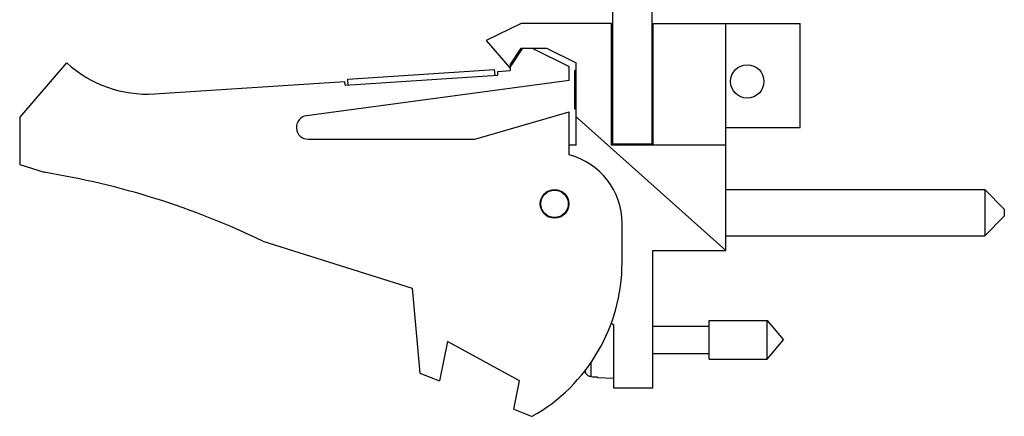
# Model space of a CAD drawing. Header units: inches. Extents: x 0.2 to 16.8, y 0.1 to 10.8.
# Tile 2 of 10: x 8.4 to 10.9, y 3.1 to 4.1. Entities that reach past the tile are written whole.
import ezdxf

# ---------------------------------------------------------------- set-up
doc = ezdxf.new("R2010")
doc.units = ezdxf.units.IN
doc.header["$LTSCALE"] = 0.935
doc.header["$MEASUREMENT"] = 0
doc.layers.get('0').update_dxf_attribs({"linetype": 'CONTINUOUS'})

msp = doc.modelspace()

# ---------------------------------------------------------------- linework, layer by layer
at = {"color": 7, "linetype": 'CONTINUOUS'}
for p, q in [((9.8974, 3.7612), (9.8974, 8.2042)), ((9.9974, 3.7612), (9.9974, 8.2042)), ((9.6639, 4.0685), (9.5749, 4.0255)), ((9.8939, 4.0685), (9.6639, 4.0685)), ((9.8939, 3.7585), (9.8939, 4.0685)), ((9.9989, 4.0685), (10.3749, 4.0685)), ((9.9989, 4.0685), (9.9989, 3.7585)), ((10.1849, 3.4895), (10.1849, 4.0685)), ((10.3749, 3.8035), (10.3749, 4.0685)), ((9.5749, 4.0255), (9.6349, 3.9555)), ((9.6349, 3.9555), (9.6681, 4.0055)), ((9.6359, 3.9631), (9.6641, 4.0055)), ((9.6641, 4.0055), (9.7281, 4.0055)), ((9.6919, 4.0055), (9.7859, 3.9585)), ((9.7281, 4.0055), (9.8039, 3.9685)), ((8.3859, 3.8285), (8.5059, 3.9685)), ((9.8039, 3.7585), (9.8039, 3.9685)), ((9.222, 3.9264), (9.5962, 3.9509)), ((9.5972, 3.936), (9.5962, 3.9509)), ((9.604, 3.9464), (9.6359, 3.9485)), ((9.6046, 3.9364), (9.604, 3.9464)), ((9.6359, 3.9631), (9.6359, 3.9485)), ((9.7859, 3.9235), (9.7859, 3.9585)), ((9.8039, 3.9484), (9.8006, 3.9484)), ((9.8006, 3.85), (9.8006, 3.9484)), ((9.8974, 3.9484), (9.8939, 3.9484)), ((8.7295, 3.8892), (9.2148, 3.9209)), ((9.7859, 3.9235), (9.1169, 3.8332)), ((9.2155, 3.911), (9.2148, 3.9209)), ((9.2155, 3.911), (9.6046, 3.9364)), ((9.223, 3.9114), (9.222, 3.9264)), ((9.5459, 3.7735), (9.7859, 3.8435)), ((9.7859, 3.7335), (9.7859, 3.8435)), ((9.8039, 3.85), (9.8006, 3.85)), ((9.8974, 3.85), (9.8939, 3.85)), ((8.3859, 3.8285), (8.3859, 3.7085)), ((10.1849, 3.4895), (9.8039, 3.8301)), ((10.1849, 3.8035), (10.3749, 3.8035)), ((9.1209, 3.7735), (9.5459, 3.7735)), ((9.8039, 3.7585), (9.7859, 3.7585)), ((10.1849, 3.7585), (9.8939, 3.7585)), ((9.9974, 3.7612), (9.8974, 3.7612)), ((8.3859, 3.7085), (8.4479, 3.689)), ((10.1849, 3.6448), (10.8449, 3.6448)), ((10.8449, 3.6448), (10.8949, 3.5948)), ((10.8449, 3.6448), (10.8449, 3.5268)), ((10.8949, 3.5948), (10.8949, 3.5768)), ((10.8449, 3.5268), (10.8949, 3.5768)), ((9.9209, 3.4585), (9.9209, 3.5592)), ((9.0059, 3.5132), (9.3859, 3.3935)), ((10.1849, 3.5268), (10.8449, 3.5268)), ((9.9989, 3.4895), (10.1849, 3.4895)), ((9.9989, 3.1395), (9.9989, 3.4895)), ((9.3859, 3.3935), (9.4059, 3.1765)), ((9.8927, 3.3048), (9.8989, 3.2995)), ((9.8989, 3.2995), (9.8989, 3.1395)), ((9.9989, 3.2966), (10.1426, 3.2966)), ((10.1426, 3.3107), (10.2907, 3.3107)), ((10.1426, 3.2123), (10.1426, 3.3107)), ((10.2907, 3.3107), (10.332, 3.2615)), ((10.2907, 3.2123), (10.2907, 3.3107)), ((9.4759, 3.2573), (9.4559, 3.1573)), ((9.6599, 3.1573), (9.4759, 3.2573)), ((10.2907, 3.2123), (10.332, 3.2615)), ((9.9989, 3.2265), (10.1426, 3.2265)), ((10.1426, 3.2123), (10.2907, 3.2123)), ((9.8418, 3.1678), (9.8418, 3.2038)), ((9.4059, 3.1765), (9.4559, 3.1573)), ((9.8275, 3.1795), (9.8275, 3.1858)), ((9.8576, 3.1669), (9.8576, 3.1659)), ((9.8576, 3.1659), (9.8989, 3.1635)), ((9.6453, 3.0844), (9.6599, 3.1573)), ((9.8989, 3.1395), (9.9989, 3.1395)), ((9.6453, 3.0844), (9.6919, 3.0665))]:
    msp.add_line(p, q, dxfattribs=at)
for centre, radius in [((10.2399, 3.9209), 0.0425), ((9.7489, 3.6085), 0.0365), ((9.7489, 3.6085), 0.035)]:
    msp.add_circle(centre, radius, dxfattribs=at)
for centre, radius, start, end in [((9.9974, 3.9171), 0.0806, 88.9183, 90), ((8.7099, 4.1885), 0.3, 227.1666, 273.7467), ((9.1209, 3.8035), 0.03, 97.6845, 270), ((9.9974, 3.8814), 0.0806, 270, 271.0817), ((9.7409, 3.5592), 0.18, 0, 75.5225), ((8.1246, 1.689), 2.026, 64.2145, 80.8167), ((9.4709, 3.4585), 0.45, 299.4136, 360)]:
    msp.add_arc(centre, radius, start, end, dxfattribs=at)
for points in [[(9.8283, 3.1771), (9.828, 3.1779), (9.8277, 3.1787), (9.8275, 3.1795)], [(9.8418, 3.1678), (9.841, 3.1678), (9.8401, 3.1679), (9.8393, 3.1681)], [(9.8418, 3.1678), (9.8444, 3.1676), (9.847, 3.1675), (9.8497, 3.1673)], [(9.8497, 3.1673), (9.8523, 3.1672), (9.8549, 3.167), (9.8576, 3.1669)]]:
    msp.add_open_spline(points, degree=3, dxfattribs=at)
msp.add_open_spline([(9.8393, 3.1681), (9.8385, 3.1683), (9.837, 3.1688), (9.8347, 3.1699), (9.8327, 3.1713), (9.8309, 3.173), (9.8294, 3.175), (9.8287, 3.1764), (9.8283, 3.1771)], degree=3, knots=[0, 0, 0, 0, 0.166738, 0.333466, 0.500166, 0.666798, 0.833406, 1, 1, 1, 1], dxfattribs=at)

doc.saveas('drawing.dxf')
